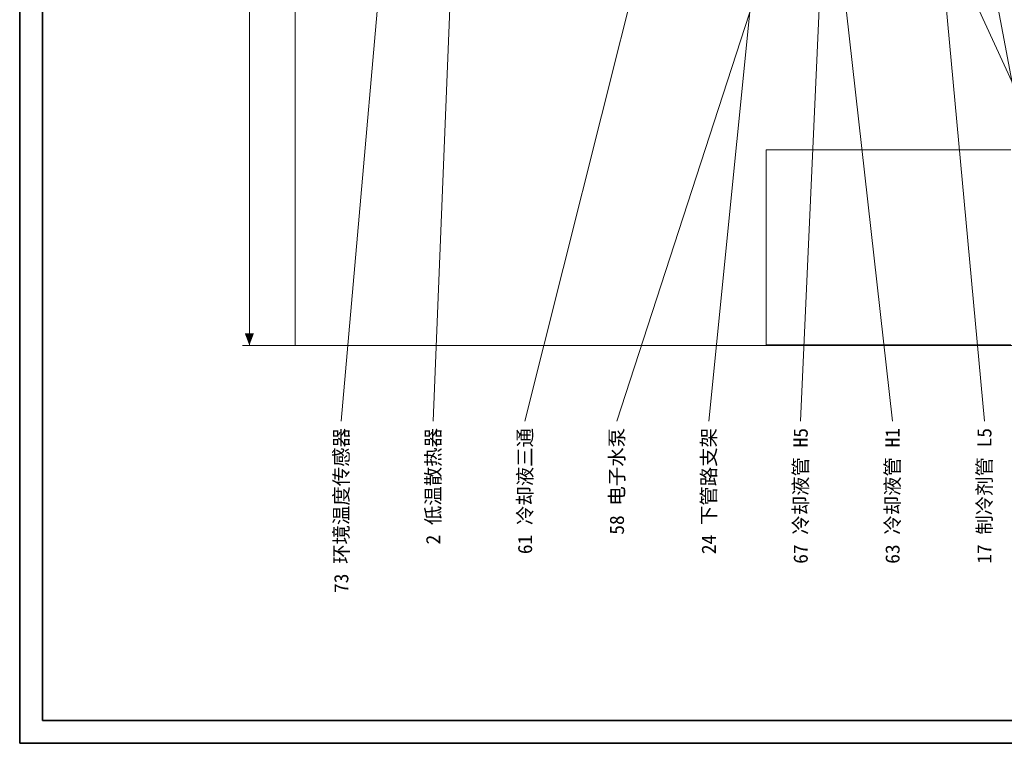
# Model space of a CAD drawing. Header units: millimetres. Extents: x 0 to 1340, y 0 to 800.
# Tile 1 of 100: x 0 to 214, y 0 to 158. Entities that reach past the tile are written whole.
import ezdxf
from ezdxf.enums import TextEntityAlignment as Align

# ---------------------------------------------------------------- set-up
doc = ezdxf.new("R2010")
doc.units = ezdxf.units.MM
for name, color, linetype, lineweight, true_color in [('CONTEXT', 7, 'Continuous', 18, 0xa5a5a5), ('DIM', 7, 'Continuous', 18, 0x1e5aa0), ('FRAME', 7, 'Continuous', 35, 0x3c3c3c), ('TEXT', 7, 'Continuous', 18, 0x141414), ('THIN', 7, 'Continuous', 13, 0x6e6e6e)]:
    doc.layers.add(name, color=color, linetype=linetype, lineweight=lineweight, true_color=true_color)
doc.styles.add('ZH', font='simsun.ttc')

msp = doc.modelspace()

# ---------------------------------------------------------------- hatches: boundary and pattern name
at = {"layer": 'DIM'}
msp.add_hatch(color=7, dxfattribs=at).paths.add_polyline_path([(50, 86.67), (50.99, 89.27), (49.01, 89.27)])

# ---------------------------------------------------------------- linework, layer by layer
at = {"layer": 'CONTEXT'}
msp.add_lwpolyline([(60, 86.67), (901.67, 86.67), (901.67, 413.33), (60, 413.33)], close=True, dxfattribs=at)
for points in [[(215.75, 129.25), (213.78, 129.25), (211.81, 129.25), (209.83, 129.25), (207.86, 129.25), (205.89, 129.25), (203.92, 129.25), (201.94, 129.25), (199.97, 129.25), (198, 129.25), (196.03, 129.25), (194.06, 129.25), (192.08, 129.25), (190.11, 129.25), (188.14, 129.25), (186.17, 129.25), (184.19, 129.25), (182.22, 129.25), (180.25, 129.25), (178.28, 129.25), (176.31, 129.25), (174.33, 129.25), (172.36, 129.25), (170.39, 129.25), (168.42, 129.25), (166.44, 129.25), (164.47, 129.25), (162.5, 129.25)], [(162.5, 129.25), (162.5, 86.75)], [(215.75, 86.75), (213.78, 86.75), (211.81, 86.75), (209.83, 86.75), (207.86, 86.75), (205.89, 86.75), (203.92, 86.75), (201.94, 86.75), (199.97, 86.75), (198, 86.75), (196.03, 86.75), (194.06, 86.75), (192.08, 86.75), (190.11, 86.75), (188.14, 86.75), (186.17, 86.75), (184.19, 86.75), (182.22, 86.75), (180.25, 86.75), (178.28, 86.75), (176.31, 86.75), (174.33, 86.75), (172.36, 86.75), (170.39, 86.75), (168.42, 86.75), (166.44, 86.75), (164.47, 86.75), (162.5, 86.75)]]:
    msp.add_lwpolyline(points, dxfattribs=at)
at = {"layer": 'DIM'}
for points in [[(50, 86.67), (50, 413.33)], [(60, 86.67), (48.5, 86.67)]]:
    msp.add_lwpolyline(points, dxfattribs=at)
at = {"layer": 'FRAME'}
for points in [[(0, 0), (1340, 0), (1340, 800), (0, 800)], [(5, 5), (1335, 5), (1335, 795), (5, 795)]]:
    msp.add_lwpolyline(points, close=True, dxfattribs=at)
at = {"layer": 'THIN'}
for points in [[(210, 70.17), (189.92, 287.75)], [(230, 70.17), (190.08, 281.5)], [(150, 70.17), (168.33, 252.92)], [(90, 70.17), (97.17, 248.33)], [(70, 70.17), (82.08, 208.33)], [(190, 70.17), (176.58, 189.62)], [(170, 70.17), (175.04, 182.5)], [(250, 70.17), (198.33, 182.5)], [(110, 70.17), (135, 170)], [(130, 70.17), (162.75, 170.92)]]:
    msp.add_lwpolyline(points, dxfattribs=at)

# ---------------------------------------------------------------- texts
at = {"layer": 'TEXT', "style": 'ZH'}
for s, p in [('73 环境温度传感器', (70, 68.67)), ('2 低温散热器', (90, 68.67)), ('61 冷却液三通', (110, 68.67)), ('58 电子水泵', (130, 68.67)), ('24 下管路支架', (150, 68.67)), ('67 冷却液管 H5', (170, 68.67)), ('63 冷却液管 H1', (190, 68.67)), ('17 制冷剂管 L5', (210, 68.67))]:
    msp.add_text(s, height=3.1, rotation=90, dxfattribs=at).set_placement(p, align=Align.MIDDLE_RIGHT)

doc.saveas('drawing.dxf')
